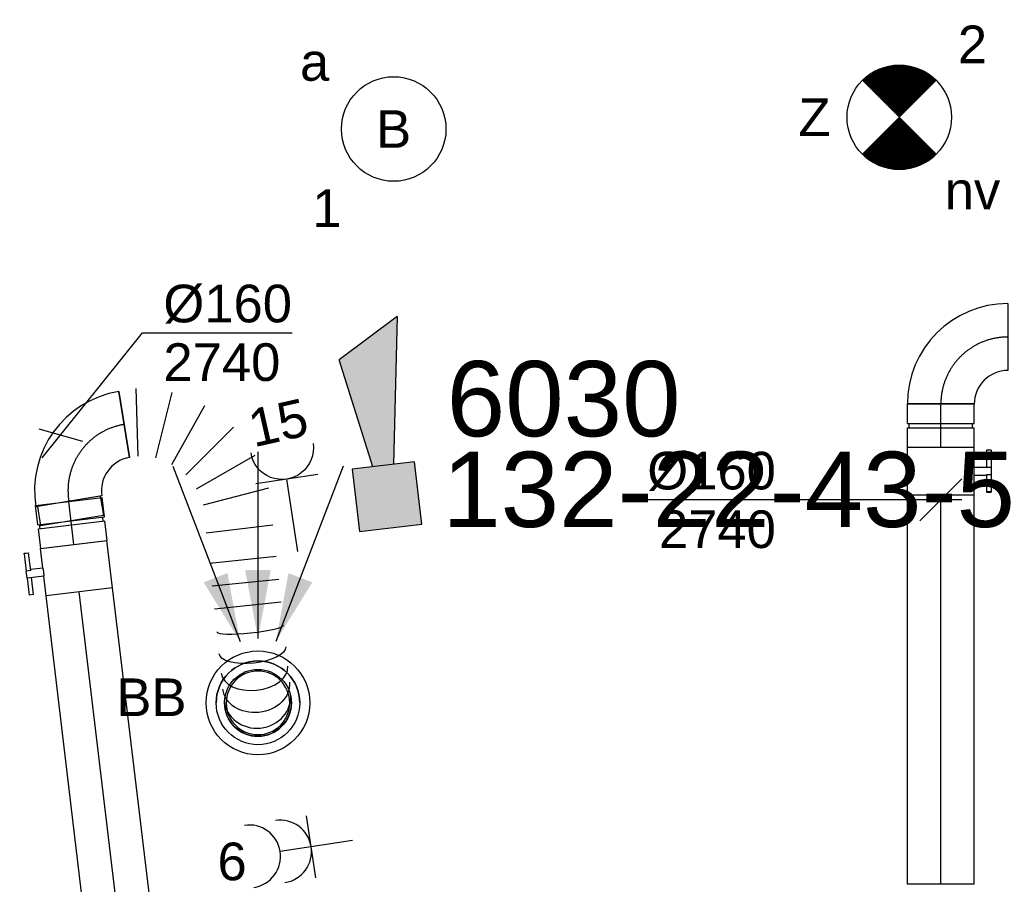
# Model space of a CAD drawing. Extents: x -329828 to 339781, y -55429 to 69176.
# Tile 96 of 140: x 18484 to 20839, y 19401 to 21467. Entities that reach past the tile are written whole.
import ezdxf
from ezdxf.enums import TextEntityAlignment as Align

# ---------------------------------------------------------------- set-up
doc = ezdxf.new("R2010")
doc.units = 0
doc.header["$LTSCALE"] = 50
doc.linetypes.add('CENTER2', pattern=[28.575000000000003, 19.05, -3.175, 3.175, -3.175])
doc.layers.get('0').update_dxf_attribs({"linetype": 'CONTINUOUS'})
for name, color, linetype in [('brandmeldserienummers', 1, 'CONTINUOUS'), ('EL6222--', 3, 'CONTINUOUS'), ('EL6311--', 3, 'CONTINUOUS'), ('EL6350--', 3, 'CONTINUOUS'), ('EL6511--', 3, 'CONTINUOUS'), ('WL570---_RETOUR', 112, 'CONTINUOUS'), ('WL570---_RETOUR_HL', 8, 'CONTINUOUS'), ('WL570---_RETOUR_RST', 2, 'CONTINUOUS'), ('WL570---_RETOUR_RST_HL', 1, 'CONTINUOUS'), ('WM570---_RETOUR', 1, 'CONTINUOUS'), ('WM570---_RETOUR_PR', 1, 'CONTINUOUS'), ('WM570---_RETOUR_RST_PR', 1, 'CONTINUOUS')]:
    doc.layers.add(name, color=color, linetype=linetype)
doc.styles.add('BURO-018', font='ARIAL.TTF', dxfattribs={"height": 90})

# ---------------------------------------------------------------- blocks, each defined once
blk = doc.blocks.new('1115B3A')
at = {"color": 0, "linetype": 'Continuous'}
blk.add_circle((0, 0), 2.5, dxfattribs=at)
at = {"color": 0, "linetype": 'Continuous', "style": 'BURO-018'}
for tag, p in [('E_GKAST', (0, 8)), ('E_GROEP', (0, 5)), ('E_SGROEP', (4.5, 5)), ('E_ARMCODE', (0, 0)), ('E_SLET', (4.5, -1))]:
    blk.add_attdef(tag, text='', height=1.8, dxfattribs=at).set_placement(p, align=Align.MIDDLE)
blk = doc.blocks.new('111304A')
at = {"color": 0, "linetype": 'Continuous'}
for p, q in [((0, 1), (0, 4.5)), ((-1.5, 3), (1.5, 3))]:
    blk.add_line(p, q, dxfattribs=at)
for centre in [(0, 6), (0, 4.5)]:
    blk.add_arc(centre, 1.5, 180, 0, dxfattribs=at)
at = {"color": 0, "linetype": 'Continuous', "style": 'BURO-018'}
for tag, p in [('E_GKAST', (0, 11.5)), ('E_GROEP', (0, 8.5)), ('E_SGROEP', (4.5, 8.5))]:
    blk.add_attdef(tag, text='', height=1.8, dxfattribs=at).set_placement(p, align=Align.MIDDLE)
at = {"color": 0, "linetype": 'Continuous', "style": 'BURO-018', "flags": 1}
for tag, height, p in [('E_VERMCODE', 1.8, (13, 8.5)), ('E_MATCODE', 1.799999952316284, (0, 0))]:
    blk.add_attdef(tag, text='', height=height, dxfattribs=at).set_placement(p, align=Align.MIDDLE)
blk = doc.blocks.new('E00018')
at = {"color": 0, "linetype": 'Continuous'}
for p, q in [((-1.767766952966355, -1.767766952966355), (1.767766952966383, 1.767766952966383)), ((1.767766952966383, -1.767766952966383), (-1.767766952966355, 1.767766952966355))]:
    blk.add_line(p, q, dxfattribs=at)
at = {"color": 0, "linetype": 'Continuous', "const_width": 2.5}
for points in [[(-0.8838834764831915, 0.8838834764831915, -0.1989123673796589), (0, 1.25, -0.1989123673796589), (0.8838834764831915, 0.8838834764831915, -1)], [(-0.8838834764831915, -0.8838834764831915, 0.1989123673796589), (0, -1.25, 0.1989123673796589), (0.8838834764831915, -0.8838834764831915, 1)]]:
    blk.add_lwpolyline(points, format="xyb", dxfattribs=at)
blk = doc.blocks.new('1115B3A-NO1')
at = {"color": 0, "linetype": 'Continuous'}
blk.add_circle((0, 0), 2.5, dxfattribs=at)
at = {"color": 0, "zscale": 50}
blk.add_blockref('E00018', (0, 0), dxfattribs=at)
at = {"color": 0, "linetype": 'Continuous', "style": 'BURO-018'}
for tag, p in [('E_GKAST', (0, 8)), ('E_GROEP', (0, 5)), ('E_SGROEP', (4.5, 5)), ('E_ARMCODE', (0, 0)), ('E_SLET', (4.5, -1))]:
    blk.add_attdef(tag, text='', height=1.8, dxfattribs=at).set_placement(p, align=Align.MIDDLE)
blk = doc.blocks.new('*U604')
at = {"color": 0, "ltscale": 10}
for p, q in [((-51.70000000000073, 79.99999999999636, -2740.399999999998), (-5.000000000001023, 79.99999999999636, -2740.399999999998)), ((-51.70000000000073, 79.99999999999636, -2740.399999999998), (-51.69999999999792, -80.0000000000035, -2740.399999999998)), ((-5, 79.99999999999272, -2740.399999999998), (-4.999999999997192, -80.00000000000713, -2740.399999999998)), ((-5.000000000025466, 75.99999999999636, -2740.399999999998), (4.999999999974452, 75.99999999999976, -2740.399999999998)), ((5.000000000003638, 79.99999999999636, -2740.399999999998), (51.70000000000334, 79.99999999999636, -2740.399999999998)), ((5.000000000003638, 79.99999999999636, -2740.399999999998), (5.000000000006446, -80.0000000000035, -2740.399999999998)), ((51.70000000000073, 79.99999999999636, -2740.399999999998), (51.70000000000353, -80.0000000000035, -2740.399999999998)), ((-51.69999999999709, -80.00000000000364, -2740.399999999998), (-4.999999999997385, -80.00000000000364, -2740.399999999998)), ((-4.999999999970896, -76.00000000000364, -2740.399999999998), (5.000000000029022, -76.00000000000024, -2740.399999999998)), ((5.000000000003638, -80.00000000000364, -2740.399999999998), (51.70000000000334, -80.00000000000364, -2740.399999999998))]:
    blk.add_line(p, q, dxfattribs=at)
at = {"layer": 'WL570---_RETOUR_HL', "linetype": 'CENTER2'}
blk.add_line((-51.69999999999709, -7.275957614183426e-12, -2740.399999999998), (51.70000000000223, -3.896619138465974e-12, -2740.399999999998), dxfattribs=at)
at = {"layer": 'WM570---_RETOUR_PR', "color": 1, "style": 'BURO-018'}
blk.add_attdef('POSNR', text='', height=90, dxfattribs=at).set_placement((0, 0), align=Align.MIDDLE)
blk = doc.blocks.new('*U605')
at = {"layer": 'WM570---_RETOUR', "color": 0, "ltscale": 10}
for p, q in [((-43.82191452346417, -54.57179857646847), (195.9586963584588, 244.0290120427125)), ((195.9586963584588, 244.0290120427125), (553.5303198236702, 244.0290120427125)), ((-52.14410299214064, 14.92052165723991), (52.14410299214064, -14.92052165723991))]:
    blk.add_line(p, q, dxfattribs=at)
at = {"layer": 'WM570---_RETOUR', "color": 0, "style": 'BURO-018'}
for s, p in [('%%c160', (245.9586963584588, 269.0290120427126)), ('2740', (245.9586963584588, 129.0290120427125))]:
    blk.add_text(s, height=90, dxfattribs=at).set_placement(p)
blk = doc.blocks.new('*U606')
at = {"color": 0, "ltscale": 10}
for p, q in [((-51.70000000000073, 80, -2740.399999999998), (-5, 79.99999999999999, -2740.399999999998)), ((-51.70000000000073, 80, -2740.399999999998), (-51.70000000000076, -80, -2740.399999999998)), ((-5, 80, -2740.399999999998), (-5.000000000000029, -80, -2740.399999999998)), ((-5, 76, -2740.399999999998), (5, 76, -2740.399999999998)), ((5, 80, -2740.399999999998), (51.70000000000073, 79.99999999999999, -2740.399999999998)), ((5, 80, -2740.399999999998), (4.999999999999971, -80, -2740.399999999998)), ((51.70000000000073, 80, -2740.399999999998), (51.7000000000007, -80, -2740.399999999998)), ((-51.70000000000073, -80, -2740.399999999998), (-5, -80.00000000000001, -2740.399999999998)), ((-5, -76, -2740.399999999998), (5, -76, -2740.399999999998)), ((5, -80, -2740.399999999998), (51.70000000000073, -80.00000000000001, -2740.399999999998))]:
    blk.add_line(p, q, dxfattribs=at)
at = {"layer": 'WL570---_RETOUR_HL', "linetype": 'CENTER2'}
blk.add_line((-51.70000000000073, 0, -2740.399999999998), (51.70000000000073, -1.899427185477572e-14, -2740.399999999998), dxfattribs=at)
at = {"layer": 'WM570---_RETOUR_PR', "color": 1, "style": 'BURO-018'}
blk.add_attdef('POSNR', text='', height=90, dxfattribs=at).set_placement((0, 0), align=Align.MIDDLE)
blk = doc.blocks.new('*U1223')
at = {"color": 2, "ltscale": 10}
for p, q in [((-57.25, 80, -2740.399999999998), (57.25, 79.99999999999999, -2740.399999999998)), ((-57.25, -80, -2740.399999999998), (-57.24999999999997, 80, -2740.399999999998)), ((57.25, 80, -2740.399999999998), (57.24999999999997, -80, -2740.399999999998)), ((-57.25, -80, -2740.399999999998), (-9.54166666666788, -80.00000000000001, -2740.399999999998)), ((-9.54166666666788, -80, -2740.399999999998), (-9.541666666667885, -109.3333333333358, -2740.399999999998)), ((9.54166666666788, -80, -2740.399999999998), (9.541666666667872, -120, -2740.399999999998)), ((9.54166666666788, -80, -2740.399999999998), (57.25, -80.00000000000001, -2740.399999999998)), ((-50.24662103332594, -109.3333333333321, -2740.399999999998), (-50.24662103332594, -120.0000000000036, -2740.399999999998)), ((-48.91328769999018, -109.3333333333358, -2740.399999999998), (-50.24662103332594, -109.3333333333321, -2740.399999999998)), ((-7.515583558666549, -109.3333333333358, -2740.399999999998), (-48.91328769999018, -109.3333333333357, -2740.399999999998)), ((-48.91328769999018, -119.9999999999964, -2740.399999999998), (-48.91328769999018, -109.3333333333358, -2740.399999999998)), ((-7.515583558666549, -109.3333333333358, -2740.399999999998), (-7.515583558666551, -119.9999999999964, -2740.399999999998)), ((50.24662103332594, -109.3333333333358, -2740.399999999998), (9.54166666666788, -109.3333333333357, -2740.399999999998)), ((50.24662103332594, -119.9999999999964, -2740.399999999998), (50.24662103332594, -109.3333333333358, -2740.399999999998)), ((-50.24662103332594, -120.0000000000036, -2740.399999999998), (-48.91328769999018, -119.9999999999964, -2740.399999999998)), ((-7.515583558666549, -119.9999999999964, -2740.399999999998), (-48.91328769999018, -119.9999999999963, -2740.399999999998)), ((9.54166666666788, -120, -2740.399999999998), (-7.515583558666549, -120, -2740.399999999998)), ((50.24662103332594, -119.9999999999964, -2740.399999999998), (9.54166666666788, -119.9999999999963, -2740.399999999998))]:
    blk.add_line(p, q, dxfattribs=at)
blk.add_spline([(-9.492711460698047, -79.9941758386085, -2740.399999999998), (-9.34634818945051, -79.97693931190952, -2740.399999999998), (-9.104078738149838, -79.9489890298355, -2740.399999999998), (-8.768389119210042, -79.91145878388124, -2740.399999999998), (-8.342723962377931, -79.86587281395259, -2740.399999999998), (-7.831451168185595, -79.81408537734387, -2740.399999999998), (-7.239817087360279, -79.75820677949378, -2740.399999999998), (-6.573892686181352, -79.70051858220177, -2740.399999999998), (-5.840511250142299, -79.6433811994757, -2740.399999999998), (-5.047198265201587, -79.58913749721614, -2740.399999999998), (-4.202094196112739, -79.5400162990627, -2740.399999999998), (-3.31387095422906, -79.49803983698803, -2740.399999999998), (-2.39164291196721, -79.46493914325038, -2740.399999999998), (-1.444873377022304, -79.44208114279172, -2740.399999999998), (-0.4832774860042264, -79.43041076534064, -2740.399999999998), (0.4832774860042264, -79.43041076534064, -2740.399999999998), (1.444873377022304, -79.44208114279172, -2740.399999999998), (2.39164291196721, -79.46493914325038, -2740.399999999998), (3.31387095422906, -79.49803983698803, -2740.399999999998), (4.202094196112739, -79.5400162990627, -2740.399999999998), (5.047198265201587, -79.58913749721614, -2740.399999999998), (5.840511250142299, -79.6433811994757, -2740.399999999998), (6.573892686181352, -79.70051858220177, -2740.399999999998), (7.239817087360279, -79.75820677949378, -2740.399999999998), (7.831451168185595, -79.81408537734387, -2740.399999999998), (8.342723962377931, -79.86587281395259, -2740.399999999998), (8.768389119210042, -79.91145878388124, -2740.399999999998), (9.104078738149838, -79.9489890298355, -2740.399999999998), (9.34634818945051, -79.97693931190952, -2740.399999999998), (9.492711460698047, -79.9941758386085, -2740.399999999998), (9.54166666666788, -80, -2740.399999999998)], degree=3, dxfattribs=at)
at = {"layer": 'WL570---_RETOUR', "color": 1, "style": 'BURO-018'}
blk.add_attdef('I', text='', height=90, dxfattribs=at).set_placement((0, 0), align=Align.MIDDLE)
at = {"layer": 'WM570---_RETOUR_PR', "color": 1, "style": 'BURO-018'}
blk.add_attdef('POSNR', text='', height=90, dxfattribs=at).set_placement((0, 0), align=Align.MIDDLE)
blk = doc.blocks.new('*U1224')
at = {"color": 0, "ltscale": 10}
for p, q in [((0, 80, -2740.399999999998), (929.9148182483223, 79.99999999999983, -2740.399999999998)), ((0, -80, -2740.399999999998), (2.939152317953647e-14, 80, -2740.399999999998)), ((0, -80, -2740.399999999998), (929.9148182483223, -80.00000000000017, -2740.399999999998))]:
    blk.add_line(p, q, dxfattribs=at)
at = {"layer": 'WL570---_RETOUR_HL', "linetype": 'CENTER2'}
blk.add_line((0, 0, -2740.399999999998), (929.9148182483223, -1.708225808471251e-13, -2740.399999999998), dxfattribs=at)
at = {"layer": 'WM570---_RETOUR_PR', "color": 1, "style": 'BURO-018'}
blk.add_attdef('POSNR', text='', height=90, dxfattribs=at).set_placement((0, 0), align=Align.MIDDLE)
blk = doc.blocks.new('*U1225')
at = {"layer": 'WM570---_RETOUR', "color": 0, "ltscale": 10}
for p, q in [((-49.99999999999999, -49.99999999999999), (49.99999999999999, 49.99999999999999)), ((50, -6.123233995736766e-15), (-702.0407685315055, 8.59751980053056e-14))]:
    blk.add_line(p, q, dxfattribs=at)
at = {"layer": 'WM570---_RETOUR', "color": 0, "style": 'BURO-018'}
for s, p in [('%%c160', (-702.0407685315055, 25.00000000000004)), ('2740', (-674.169008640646, -115))]:
    blk.add_text(s, height=90, dxfattribs=at).set_placement(p)
blk = doc.blocks.new('*U1231')
at = {"color": 2, "ltscale": 10}
for p, q in [((-9.541666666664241, 120, -2740.399999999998), (-50.24662103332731, 119.9999999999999, -2740.399999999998)), ((-50.24662103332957, 109.3333333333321, -2740.399999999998), (-50.24662103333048, 119.9999999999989, -2740.399999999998)), ((-9.54166666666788, 79.99999999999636, -2740.399999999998), (-9.54166666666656, 119.9999999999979, -2740.399999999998)), ((-9.541666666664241, 120, -2740.399999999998), (7.515583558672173, 119.9999999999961, -2740.399999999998)), ((7.515583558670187, 109.3333333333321, -2740.399999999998), (7.515583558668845, 119.9999999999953, -2740.399999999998)), ((48.91328769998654, 119.9999999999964, -2740.399999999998), (7.515583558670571, 119.9999999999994, -2740.399999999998)), ((48.91328769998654, 119.9999999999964, -2740.399999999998), (50.24662103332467, 119.9999999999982, -2740.399999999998)), ((48.91328769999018, 109.3333333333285, -2740.399999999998), (48.91328769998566, 119.9999999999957, -2740.399999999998)), ((50.2466210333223, 120, -2740.399999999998), (50.24662103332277, 109.3333333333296, -2740.399999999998)), ((-50.24662103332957, 109.3333333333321, -2740.399999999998), (-9.541666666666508, 109.3333333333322, -2740.399999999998)), ((7.515583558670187, 109.3333333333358, -2740.399999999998), (48.91328769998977, 109.3333333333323, -2740.399999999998)), ((9.541666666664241, 79.99999999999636, -2740.399999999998), (9.541666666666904, 109.3333333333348, -2740.399999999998)), ((50.24662103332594, 109.3333333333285, -2740.399999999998), (48.91328769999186, 109.3333333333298, -2740.399999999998)), ((-57.25, 79.99999999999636, -2740.399999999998), (-9.541666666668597, 79.99999999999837, -2740.399999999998)), ((-57.25, -80.00000000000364, -2740.399999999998), (-57.25000000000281, 79.99999999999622, -2740.399999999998)), ((9.541666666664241, 79.99999999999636, -2740.399999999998), (57.24999999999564, 79.99999999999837, -2740.399999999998)), ((57.24999999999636, 80, -2740.399999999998), (57.24999999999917, -79.99999999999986, -2740.399999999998)), ((-57.25, -80.00000000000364, -2740.399999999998), (57.24999999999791, -80.00000000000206, -2740.399999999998))]:
    blk.add_line(p, q, dxfattribs=at)
blk.add_spline([(9.492711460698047, 79.99417583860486, -2740.399999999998), (9.34634818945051, 79.97693931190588, -2740.399999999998), (9.104078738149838, 79.94898902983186, -2740.399999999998), (8.768389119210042, 79.91145878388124, -2740.399999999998), (8.342723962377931, 79.86587281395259, -2740.399999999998), (7.831451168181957, 79.81408537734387, -2740.399999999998), (7.239817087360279, 79.75820677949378, -2740.399999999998), (6.573892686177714, 79.70051858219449, -2740.399999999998), (5.840511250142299, 79.6433811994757, -2740.399999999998), (5.047198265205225, 79.5891374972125, -2740.399999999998), (4.202094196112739, 79.54001629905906, -2740.399999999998), (3.31387095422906, 79.49803983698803, -2740.399999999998), (2.391642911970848, 79.46493914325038, -2740.399999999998), (1.444873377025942, 79.44208114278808, -2740.399999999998), (0.4832774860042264, 79.430410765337, -2740.399999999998), (-0.4832774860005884, 79.430410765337, -2740.399999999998), (-1.444873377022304, 79.44208114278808, -2740.399999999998), (-2.391642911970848, 79.46493914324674, -2740.399999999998), (-3.31387095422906, 79.49803983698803, -2740.399999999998), (-4.202094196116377, 79.54001629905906, -2740.399999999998), (-5.047198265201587, 79.58913749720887, -2740.399999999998), (-5.840511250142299, 79.6433811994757, -2740.399999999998), (-6.573892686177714, 79.70051858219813, -2740.399999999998), (-7.239817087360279, 79.75820677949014, -2740.399999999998), (-7.831451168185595, 79.81408537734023, -2740.399999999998), (-8.342723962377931, 79.86587281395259, -2740.399999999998), (-8.768389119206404, 79.91145878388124, -2740.399999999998), (-9.104078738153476, 79.94898902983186, -2740.399999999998), (-9.34634818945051, 79.97693931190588, -2740.399999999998), (-9.492711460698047, 79.99417583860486, -2740.399999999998), (-9.541666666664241, 79.99999999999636, -2740.399999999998)], degree=3, dxfattribs=at)
at = {"layer": 'WL570---_RETOUR', "color": 1, "style": 'BURO-018'}
blk.add_attdef('I', text='', height=90, dxfattribs=at).set_placement((0, 0), align=Align.MIDDLE)
at = {"layer": 'WM570---_RETOUR_PR', "color": 1, "style": 'BURO-018'}
blk.add_attdef('POSNR', text='', height=90, dxfattribs=at).set_placement((0, 0), align=Align.MIDDLE)
blk = doc.blocks.new('*U1232')
at = {"color": 0, "ltscale": 10}
for p, q in [((0, 80, -2740.399999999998), (812.1669844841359, 80.00000000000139, -2740.399999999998)), ((3.637978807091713e-12, -80, -2740.399999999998), (8.291145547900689e-13, 79.99999999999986, -2740.399999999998)), ((3.637978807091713e-12, -80, -2740.399999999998), (812.1669844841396, -79.99999999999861, -2740.399999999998))]:
    blk.add_line(p, q, dxfattribs=at)
at = {"layer": 'WL570---_RETOUR_HL', "linetype": 'CENTER2'}
blk.add_line((0, -3.637978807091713e-12, -2740.399999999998), (812.1669844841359, -2.240364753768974e-12, -2740.399999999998), dxfattribs=at)
at = {"layer": 'WM570---_RETOUR_PR', "color": 1, "style": 'BURO-018'}
blk.add_attdef('POSNR', text='', height=90, dxfattribs=at).set_placement((0, 0), align=Align.MIDDLE)
blk = doc.blocks.new('*U1172')
at = {"ltscale": 10}
for points in [[(-42.80261999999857, 146.7226179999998), (-129.9186492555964, 288.1091546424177), (-72.88984364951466, 310.0447361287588)], [(0, 154), (-30.55099999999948, 317.2360000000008), (30.55099999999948, 317.2360000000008)], [(42.80261999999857, 146.7226179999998), (72.88984364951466, 310.0447361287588), (129.9186492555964, 288.1091546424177)]]:
    blk.add_hatch(color=0, dxfattribs=at).paths.add_polyline_path(points)
at = {"color": 0, "ltscale": 10}
for p, q in [((0, 600, -2400), (0, 154, -2400)), ((-203.8220000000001, 565.3457999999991, -2400), (-42.80261999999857, 146.7226179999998, -2400)), ((203.8220000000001, 565.3457999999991, -2400), (42.80261999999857, 146.7226179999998, -2400))]:
    blk.add_line(p, q, dxfattribs=at)
for radius in [124, 100]:
    blk.add_circle((0, 0, -2400), radius, dxfattribs=at)
at = {"layer": 'WL570---_RETOUR_RST', "color": 1, "style": 'BURO-018'}
for tag in ['MC', 'Q']:
    blk.add_attdef(tag, text='', height=90, dxfattribs=at).set_placement((0, 0), align=Align.MIDDLE)
at = {"layer": 'WM570---_RETOUR_RST_PR', "color": 1, "style": 'BURO-018'}
blk.add_attdef('POSNR', text='', height=90, dxfattribs=at).set_placement((0, 0), align=Align.MIDDLE)
blk = doc.blocks.new('*U1777')
at = {"color": 0, "ltscale": 10}
for p, q in [((-160, -80, -2740.399999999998), (-160, 80, -2740.399999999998)), ((80, -160, -2740.399999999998), (-80, -160, -2740.399999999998))]:
    blk.add_line(p, q, dxfattribs=at)
for centre, radius, start, end in [((-160, -160, -2740.399999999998), 240, 0, 90), ((-159.9999999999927, -159.9999999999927, -2740.399999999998), 79.99999999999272, 359.9999999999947, 90.0000000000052)]:
    blk.add_arc(centre, radius, start, end, dxfattribs=at)
at = {"layer": 'WL570---_RETOUR_HL', "linetype": 'CENTER2'}
blk.add_arc((-160, -160, -2740.399999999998), 160, 0, 90, dxfattribs=at)
at = {"layer": 'WM570---_RETOUR_PR', "color": 1, "style": 'BURO-018'}
blk.add_attdef('POSNR', text='', height=90, dxfattribs=at).set_placement((0, 0), align=Align.MIDDLE)
blk = doc.blocks.new('*U1781')
at = {"color": 0, "ltscale": 10}
for radius in [100, 100, 100, 80, 80]:
    blk.add_circle((0, 0, -2449.5), radius, dxfattribs=at)
for radius, end in [(100, 180), (76, 359.8200000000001), (76, 359.8200000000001), (76, 180), (76, 180)]:
    blk.add_arc((0, 0, -2449.5), radius, 0, end, dxfattribs=at)
at = {"layer": 'WL570---_RETOUR_RST_HL', "linetype": 'CENTER2'}
blk.add_circle((0, 0, -2449.5), 0.075, dxfattribs=at)
blk.add_circle((0, 0, -2449.5), 0.075, dxfattribs=at)
blk.add_circle((0, 0, -2449.5), 0.075, dxfattribs=at)
at = {"layer": 'WM570---_RETOUR_RST_PR', "color": 1, "style": 'BURO-018'}
blk.add_attdef('POSNR', text='', height=90, dxfattribs=at).set_placement((0, 0), align=Align.MIDDLE)
blk = doc.blocks.new('*U1782')
at = {"color": 0, "ltscale": 10}
for p, q in [((-160, 76, -2740.399999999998), (-206.6999999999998, 76.00000000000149, -2740.399999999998)), ((-206.6999999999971, -75.99999999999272, -2740.399999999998), (-206.6999999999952, 76.00000000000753, -2740.399999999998)), ((-160, -79.99999999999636, -2740.399999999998), (-159.9999999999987, 80.00000000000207, -2740.399999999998)), ((-160, -76, -2740.399999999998), (-159.9999999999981, 76.00000000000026, -2740.399999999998)), ((-160, -76, -2740.399999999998), (-206.6999999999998, -75.99999999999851, -2740.399999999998)), ((80, -160, -2740.399999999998), (-79.99999999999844, -159.9999999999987, -2740.399999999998))]:
    blk.add_line(p, q, dxfattribs=at)
for centre, radius, start, end in [((-160.0000000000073, -160.0000000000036, -2740.399999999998), 240.0000000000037, 9.592326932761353e-13, 89.99999999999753), ((-160.0000000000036, -160, -2740.399999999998), 80.00000000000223, 1.678657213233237e-12, 89.99999999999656)]:
    blk.add_arc(centre, radius, start, end, dxfattribs=at)
at = {"layer": 'WL570---_RETOUR_HL', "linetype": 'CENTER2'}
blk.add_arc((-160, -159.9999999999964, -2740.399999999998), 159.9999999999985, 359.9999999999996, 89.99999999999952, dxfattribs=at)
at = {"layer": 'WM570---_RETOUR_PR', "color": 1, "style": 'BURO-018'}
blk.add_attdef('POSNR', text='', height=90, dxfattribs=at).set_placement((0, 0), align=Align.MIDDLE)
blk = doc.blocks.new('*U1783')
at = {"color": 0, "ltscale": 10}
for p, q in [((0, -80, -2740.399999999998), (1.305622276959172e-12, 79.99999999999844, -2740.399999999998)), ((20.93075162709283, -80.00000000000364, -2740.399999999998), (42.61019730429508, 79.99999999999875, -2740.399999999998)), ((124.7578302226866, 57.32221211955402, -2740.399999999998), (61.28286943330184, -91.13966082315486, -2740.399999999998)), ((97.21567765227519, -112.6156648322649, -2740.399999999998), (197.9087650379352, 13.60200634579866, -2740.399999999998)), ((256.7878468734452, -48.00780926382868, -2740.399999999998), (126.1379431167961, -142.8793066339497, -2740.399999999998)), ((145.9639859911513, -179.7481753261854, -2740.399999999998), (297.1491111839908, -123.0643479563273, -2740.399999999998)), ((316.0819742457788, -206.1550354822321, -2740.399999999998), (155.2640850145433, -220.5635353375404, -2740.399999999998)), ((312.0525542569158, -295.0049630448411, -2740.399999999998), (152.216836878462, -287.7562769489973, -2740.399999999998)), ((308.3247209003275, -369.7573801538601, -2740.399999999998), (148.5878206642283, -360.58553721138, -2740.399999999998)), ((305.1658619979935, -424.7720955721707, -2740.399999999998), (145.4289617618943, -415.6002526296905, -2740.399999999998)), ((302.0070030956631, -479.7868109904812, -2740.399999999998), (142.2701028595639, -470.614968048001, -2740.399999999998))]:
    blk.add_line(p, q, dxfattribs=at)
blk.add_arc((208.7675729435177, -708.0699995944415, -2740.399999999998), 80, 176.7137742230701, 356.7137742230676, dxfattribs=at)
for centre, major_axis, ratio in [((219.0067364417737, -529.7446348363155, -2740.399999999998), (-79.86845011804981, 4.585921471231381), 0.1316524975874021), ((213.3189415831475, -628.8033219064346, -2740.399999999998), (-79.86845011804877, 4.585921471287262), 0.614014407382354), ((209.5711476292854, -694.0749355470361, -2740.399999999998), (-79.8684501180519, 4.585921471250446), 0.9318516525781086)]:
    blk.add_ellipse(centre, major_axis=major_axis, ratio=ratio, start_param=0, end_param=3.141592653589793, dxfattribs=at)
at = {"color": 0, "ltscale": 10, "extrusion": (0, 0, -0.9999999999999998)}
for centre, major_axis, ratio in [((216.0077548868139, -581.9749249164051, -2740.399999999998), (79.8684501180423, -4.585921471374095), 0.3859855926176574), ((211.1235347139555, -667.0385479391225, -2740.399999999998), (79.86845011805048, -4.585921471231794), 0.8001991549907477)]:
    blk.add_ellipse(centre, major_axis=major_axis, ratio=ratio, start_param=0, end_param=3.141592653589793, dxfattribs=at)
at = {"layer": 'WM570---_RETOUR_PR', "color": 1, "style": 'BURO-018'}
blk.add_attdef('POSNR', text='', height=90, dxfattribs=at).set_placement((0, 0), align=Align.MIDDLE)
blk = doc.blocks.new('E00028')
at = {"color": 0, "linetype": 'Continuous'}
for p, q in [((1.5, 11), (-1.5, 9.267949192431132)), ((1.5, 11), (0.5, 4)), ((-0.5, 4), (-1.5, 9.267949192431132)), ((-1.5, 4), (-1.5, 1)), ((1.5, 4), (-1.5, 4)), ((1.5, 1), (1.5, 4)), ((-1.5, 1), (1.5, 1))]:
    blk.add_line(p, q, dxfattribs=at)
for points in [[(-1.5, 9.267949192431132), (1.5, 11), (-0.5, 4), (0.5, 4)], [(-1.5, 4), (1.5, 4), (-1.5, 1), (1.5, 1)]]:
    blk.add_solid(points, dxfattribs=at)
at = {"color": 0, "linetype": 'Continuous', "style": 'BURO-018'}
blk.add_attdef('E_TEXT1', text='', height=1.8, dxfattribs=at).set_placement((0, 13.5), align=Align.MIDDLE)
at = {"color": 0, "linetype": 'Continuous', "style": 'BURO-018', "flags": 1}
blk.add_attdef('E_MATCODE', (0, 0), '', height=1.799999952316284, dxfattribs=at)
blk = doc.blocks.new('111304')
at = {"color": 0, "linetype": 'Continuous'}
for p, q in [((-1.5, 4.5), (1.5, 4.5)), ((0, 1), (0, 4.5))]:
    blk.add_line(p, q, dxfattribs=at)
blk.add_arc((0, 6), 1.5, 180, 0, dxfattribs=at)
at = {"color": 0, "linetype": 'Continuous', "style": 'BURO-018'}
for tag, p in [('E_GKAST', (0, 11.5)), ('E_GROEP', (0, 8.5)), ('E_SGROEP', (4.5, 8.5))]:
    blk.add_attdef(tag, text='', height=1.8, dxfattribs=at).set_placement(p, align=Align.MIDDLE)
at = {"color": 0, "linetype": 'Continuous', "style": 'BURO-018', "flags": 1}
for tag, height, p in [('E_VERMCODE', 1.8, (13, 8.5)), ('E_MATCODE', 1.799999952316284, (0, 0))]:
    blk.add_attdef(tag, text='', height=height, dxfattribs=at).set_placement(p, align=Align.MIDDLE)

msp = doc.modelspace()

# ---------------------------------------------------------------- block references
at = {"layer": 'EL6222--'}
ref = msp.add_blockref('111304', (19156.97608473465, 20146.92526736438), dxfattribs=dict(at, xscale=-49.99999999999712, yscale=49.99999999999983, zscale=50, rotation=8.665389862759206))
ref.add_attrib('E_GROEP', '15', dxfattribs={"layer": '0', "color": 1, "linetype": 'Continuous', "height": 89.99999999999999, "rotation": 12.71611466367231, "style": 'BURO-018'}).set_placement((19102.5898729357, 20503.78231873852), align=Align.MIDDLE)
ref = msp.add_blockref('111304A', (19329.78400139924, 19513.54307925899), dxfattribs=dict(at, xscale=49.99999999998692, yscale=50, zscale=50, rotation=98.75190614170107))
ref.add_attrib('E_GROEP', '6', dxfattribs={"layer": '0', "color": 1, "linetype": 'Continuous', "height": 90, "style": 'BURO-018'}).set_placement((18992.39778256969, 19455.86510690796), align=Align.MIDDLE)
at = {"layer": 'EL6311--'}
ref = msp.add_blockref('1115B3A', (19378.77446156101, 21206.11396484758), dxfattribs=dict(at, xscale=49.99999999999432, yscale=50, zscale=50, rotation=184.8064754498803))
ref.add_attrib('E_ARMCODE', 'B', dxfattribs={"layer": '0', "color": 1, "linetype": 'Continuous', "height": 90, "style": 'BURO-018'}).set_placement((19378.77446156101, 21206.11396484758), align=Align.MIDDLE)
ref.add_attrib('E_SLET', 'a', dxfattribs={"layer": '0', "color": 1, "linetype": 'Continuous', "height": 90, "style": 'BURO-018'}).set_placement((19189.72653603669, 21365.83522784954), align=Align.MIDDLE)
ref.add_attrib('E_GROEP', '1', dxfattribs={"layer": '0', "color": 1, "linetype": 'Continuous', "height": 90, "style": 'BURO-018'}).set_placement((19219.05319855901, 21017.06603932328), align=Align.MIDDLE)
at = {"layer": 'EL6350--'}
ref = msp.add_blockref('1115B3A-NO1', (20587.89047815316, 21234.03828097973), dxfattribs=dict(at, xscale=50, yscale=50, zscale=50))
ref.add_attrib('E_ARMCODE', 'Z', dxfattribs={"layer": '0', "color": 1, "linetype": 'Continuous', "height": 90, "style": 'BURO-018'}).set_placement((20385.11214512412, 21234.03828097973), align=Align.MIDDLE)
ref.add_attrib('E_SLET', 'nv', dxfattribs={"layer": '0', "color": 1, "linetype": 'Continuous', "height": 90, "style": 'BURO-018'}).set_placement((20762.89047815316, 21059.03828097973), align=Align.MIDDLE)
ref.add_attrib('E_GROEP', '2', dxfattribs={"layer": '0', "color": 1, "linetype": 'Continuous', "height": 90, "style": 'BURO-018'}).set_placement((20762.89047815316, 21409.03828097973), align=Align.MIDDLE)
at = {"layer": 'EL6511--', "xscale": 49.9999999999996, "yscale": 49.9999999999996, "zscale": 49.9999999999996, "rotation": 6.721768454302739}
msp.add_blockref('E00028', (19377.31006317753, 20203.41351515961), dxfattribs=at)
at = {"layer": 'WL570---_RETOUR'}
for name, p, rotation in [('*U1777', (20687.2636913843, 20708.99567334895, 2740.399999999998), 90), ('*U1783', (18734.20883845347, 20500.0218431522, 2740.399999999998), 9.263158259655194), ('*U1782', (18576.29533042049, 20474.26676635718, 2740.399999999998), 99.2631582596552), ('*U606', (20687.2636913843, 20497.29567334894, 2740.399999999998), 90), ('*U1223', (20687.2636913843, 20388.34567334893, 2740.399999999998), 90), ('*U604', (18608.13876982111, 20264.81396034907, 2740.399999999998), 96.8290450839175), ('*U1224', (20687.2636913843, 19401.18085510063, 2740.399999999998), 90), ('*U1231', (18620.26587489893, 20156.63692162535, 2740.399999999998), 96.8290450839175), ('*U1232', (18723.64591797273, 19293.38813963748, 2740.399999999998), 96.8290450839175)]:
    msp.add_blockref(name, p, dxfattribs=dict(at, rotation=rotation))
at = {"layer": 'WL570---_RETOUR_RST'}
ref = msp.add_blockref('*U1172', (19054.23144484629, 19834.79063880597, 2400), dxfattribs=at)
ref.add_attrib('MC', 'BB', dxfattribs={"color": 1, "height": 90, "style": 'BURO-018'}).set_placement((18799.5453637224, 19848.0493431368), align=Align.MIDDLE)
msp.add_blockref('*U1781', (19054.23144484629, 19834.79063880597, 2449.5), dxfattribs=at)
at = {"layer": 'WM570---_RETOUR'}
for name, p in [('*U605', (18582.13824293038, 20475.01202457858, 2740.399999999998)), ('*U1225', (20687.2636913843, 20319.7252861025, 2740.399999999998))]:
    msp.add_blockref(name, p, dxfattribs=at)

# ---------------------------------------------------------------- texts
at = {"layer": 'brandmeldserienummers', "color": 1, "style": 'BURO-018'}
for s, p in [('6030', (19505.54493115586, 20471.71330094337)), ('132-22-43-5', (19494.71896686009, 20254.95130405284))]:
    msp.add_text(s, height=180, dxfattribs=at).set_placement(p)

doc.saveas('drawing.dxf')
